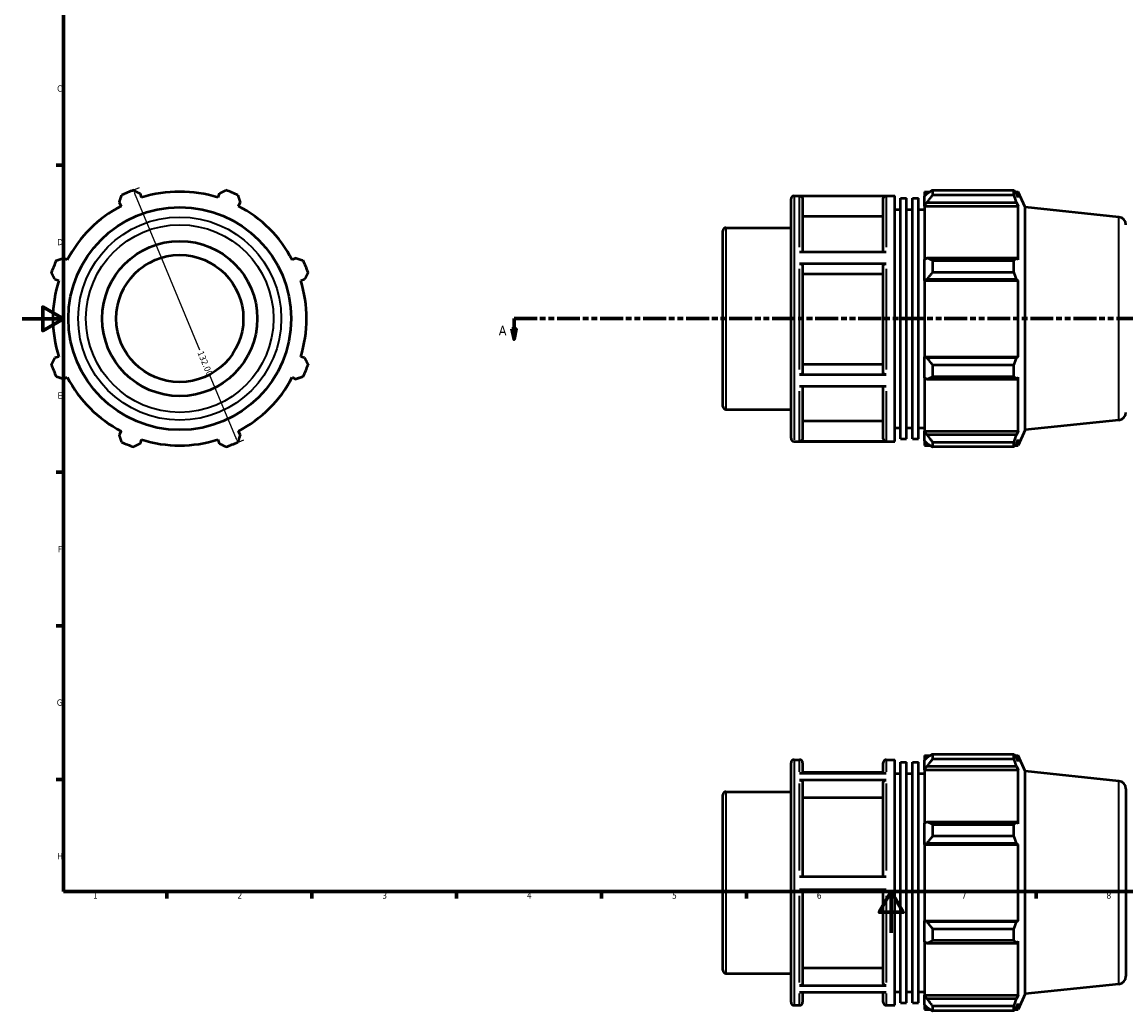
# Model space of a CAD drawing. Header units: millimetres. Extents: x 0 to 905, y -38 to 919.
# Tile 1 of 4: x 0 to 534, y -38 to 441. Entities that reach past the tile are written whole.
import ezdxf

# ---------------------------------------------------------------- set-up
doc = ezdxf.new("R2010")
doc.units = ezdxf.units.MM
doc.linetypes.add('DOUBLE_DASH_CHAIN', pattern=[1.2403, 0.6614, -0.0827, 0.1654, -0.0827, 0.1654, -0.0827])
for name, color, linetype, lineweight in [('Border (ANSI)', 7, 'Continuous', 70), ('Dimension (ANSI)', 7, 'Continuous', 25), ('Section Line (ANSI)', 7, 'DOUBLE_DASH_CHAIN', 70), ('Visible (ANSI)', 7, 'Continuous', 50), ('Visible Narrow (ANSI)', 7, 'Continuous', 35)]:
    doc.layers.add(name, color=color, linetype=linetype, lineweight=lineweight)
doc.styles.add('Label Text (ANSI)', font='tahoma.ttf')
doc.styles.add('Note Text (ANSI)', font='tahoma.ttf')
doc.dimstyles.new('Default - mm (ANSI)', dxfattribs={"dimtxt": 3.048, "dimasz": 2.5, "dimexe": 3.175, "dimexo": 1.6002, "dimgap": 0.8, "dimtad": 0, "dimtoh": 1, "dimrnd": 1e-08, "dimzin": 4, "dimdsep": 46, "dimtxsty": 'Note Text (ANSI)', "dimcen": 0.09, "dimdle": 10, "dimclrd": 256, "dimclre": 256, "dimclrt": 256, "dimadec": 1, "dimazin": 1, "dimtfac": 1, "dimtofl": 0, "dimtmove": 0, "dimatfit": 3, "dimfxl": 1, "dimtolj": 1, "dimtzin": 4, "dimlwd": -1, "dimlwe": -1, "dimarcsym": 0})

# ---------------------------------------------------------------- blocks, each defined once
blk = doc.blocks.new('Borders Default Border')
at = {"layer": 'Border (ANSI)'}
for p, q in [((20, 371.25), (16.55, 371.25)), ((20, 222.75), (16.55, 222.75)), ((20, 148.5), (16.55, 148.5)), ((20, 74.25), (16.55, 74.25)), ((70.08, 20), (70.08, 16.55)), ((140.17, 20), (140.17, 16.55)), ((210.25, 20), (210.25, 16.55)), ((280.33, 20), (280.33, 16.55)), ((350.42, 20), (350.42, 16.55)), ((490.58, 20), (490.58, 16.55))]:
    blk.add_line(p, q, dxfattribs=at)
at = {"layer": 'Border (ANSI)', "flags": 128}
for points in [[(20, 20), (20, 574), (821, 574), (821, 20), (20, 20)], [(0, 297), (20, 297), (10, 302.77), (10, 291.23), (20, 297)], [(420.5, 0), (420.5, 20), (414.73, 10), (426.27, 10), (420.5, 20)]]:
    blk.add_lwpolyline(points, dxfattribs=at)
at = {"layer": 'Border (ANSI)', "char_height": 3.05, "attachment_point": 7, "style": 'Note Text (ANSI)'}
for s, insert in [('C', (16.95, 406.8)), ('D', (16.96, 332.6)), ('E', (17.21, 258.35)), ('F', (17.29, 184.1)), ('G', (16.81, 109.79)), ('H', (16.97, 35.6)), ('1', (34.35, 16.55)), ('2', (104.2, 16.55)), ('3', (174.26, 16.49)), ('4', (244.23, 16.55)), ('5', (314.48, 16.49)), ('6', (384.49, 16.49)), ('7', (454.6, 16.55)), ('8', (524.63, 16.48))]:
    blk.add_mtext(s, dxfattribs=dict(at, insert=insert))
blk = doc.blocks.new('2dTransSection0')
at = {"layer": 'Section Line (ANSI)', "linetype": 'DOUBLE_DASH_CHAIN', "ltscale": 16.783997}
blk.add_line((238, 297.11), (686.37, 297.11), dxfattribs=at)
at = {"layer": 'Section Line (ANSI)', "linetype": 'Continuous'}
for p, q in [((238, 297.11), (249.21, 297.11)), ((238, 297.11), (238, 292.11)), ((675.16, 297.11), (686.37, 297.11)), ((686.37, 297.11), (686.37, 292.11)), ((237, 292.11), (238, 287.11)), ((239, 292.11), (237, 292.11)), ((238, 292.11), (238, 287.11)), ((238, 287.11), (239, 292.11)), ((685.37, 292.11), (686.37, 287.11)), ((687.37, 292.11), (685.37, 292.11)), ((686.37, 292.11), (686.37, 287.11)), ((686.37, 287.11), (687.37, 292.11))]:
    blk.add_line(p, q, dxfattribs=at)
at = {"layer": 'Section Line (ANSI)', "linetype": 'Continuous', "flags": 128}
for points in [[(237, 292.11), (238, 287.11), (239, 292.11), (237, 292.11)], [(685.37, 292.11), (686.37, 287.11), (687.37, 292.11), (685.37, 292.11)]]:
    blk.add_lwpolyline(points, dxfattribs=at)
at = {"layer": 'Section Line (ANSI)'}
for points in [[(237, 292.11), (238, 287.11), (239, 292.11), (237, 292.11)], [(685.37, 292.11), (686.37, 287.11), (687.37, 292.11), (685.37, 292.11)]]:
    blk.add_solid(points, dxfattribs=at)
at = {"layer": 'Section Line (ANSI)', "char_height": 4.57, "attachment_point": 7, "style": 'Label Text (ANSI)'}
for insert in [(230.63, 289.04), (689.84, 289.04)]:
    blk.add_mtext('A', dxfattribs=dict(at, insert=insert))
blk = doc.blocks.new('*D10')
at = {"layer": 'Defpoints', "color": 0, "transparency": 16777216}
for p in [(51.02, 358.08), (101.54, 236.13), (104.32, 237.28)]:
    blk.add_point(p, dxfattribs=at)
at = {"layer": 'Dimension (ANSI)', "transparency": 16777216}
for p, q in [((52.5, 358.7), (56.74, 360.45)), ((54.76, 356.93), (85.82, 281.94)), ((103.36, 239.59), (91.05, 269.31)), ((103.02, 236.74), (107.25, 238.5))]:
    blk.add_line(p, q, dxfattribs=at)
for points in [[(55.14, 357.09), (54.38, 356.77), (53.8, 359.24)], [(103.75, 239.75), (102.98, 239.43), (104.32, 237.28)]]:
    blk.add_solid(points, dxfattribs=at)
at = {"layer": 'Dimension (ANSI)', "transparency": 16777216, "insert": (87.59, 281.81), "char_height": 3.048, "attachment_point": 1, "rotation": 292.5, "style": 'Note Text (ANSI)'}
blk.add_mtext('\\A1;132.00', dxfattribs=at)

msp = doc.modelspace()

# ---------------------------------------------------------------- linework, layer by layer
at = {"layer": 'Visible (ANSI)'}
for p, q in [((436.531, 358.488), (436.531, 356.277)), ((436.531, 358.488), (439.341, 358.488)), ((440.491, 359.209), (440.491, 356.823)), ((440.491, 359.209), (479.882, 359.209)), ((479.882, 356.823), (479.882, 359.209)), ((480.394, 358.488), (481.939, 358.488)), ((485.281, 350.982), (481.939, 358.488)), ((481.939, 355.647), (481.939, 358.488)), ((47.024, 353.309), (47.938, 351.553)), ((57.823, 355.647), (57.228, 357.536)), ((95.333, 357.536), (94.738, 355.647)), ((104.623, 351.553), (105.537, 353.309)), ((372.031, 239.208), (372.031, 355.008)), ((373.531, 356.508), (422.174, 356.508)), ((418.103, 356.398), (376.103, 356.398)), ((377.603, 354.895), (377.603, 329.359)), ((416.603, 329.359), (416.603, 354.895)), ((422.174, 237.708), (422.174, 356.508)), ((425.046, 238.896), (425.046, 355.32)), ((425.046, 355.32), (427.917, 355.32)), ((427.917, 238.896), (427.917, 355.32)), ((430.788, 238.896), (430.788, 355.32)), ((430.788, 355.32), (433.66, 355.32)), ((433.66, 238.896), (433.66, 355.32)), ((437.851, 357.536), (436.531, 356.277)), ((436.531, 352.138), (436.531, 356.277)), ((436.531, 352.138), (437.851, 353.309)), ((437.851, 353.309), (481.058, 353.309)), ((479.882, 356.823), (440.491, 356.823)), ((481.939, 355.647), (481.058, 357.536)), ((481.058, 353.309), (481.939, 351.553)), ((422.174, 349.908), (425.046, 349.908)), ((427.917, 349.908), (430.788, 349.908)), ((433.66, 349.908), (436.531, 349.908)), ((436.531, 351.553), (436.531, 352.138)), ((436.531, 351.553), (436.531, 325.755)), ((436.531, 351.553), (481.939, 351.553)), ((481.939, 325.45), (481.939, 351.553)), ((485.281, 243.234), (485.281, 350.982)), ((530.673, 346.211), (485.281, 350.982)), ((416.603, 346.476), (377.603, 346.476)), ((339.031, 254.666), (339.031, 339.55)), ((340.531, 341.05), (372.031, 341.05)), ((21.836, 325.45), (20.08, 326.365)), ((132.482, 326.365), (130.725, 325.45)), ((376.103, 329.359), (418.103, 329.359)), ((437.851, 326.365), (436.531, 325.755)), ((481.058, 326.365), (437.851, 326.365)), ((481.939, 325.45), (481.058, 326.365)), ((418.103, 323.626), (376.103, 323.626)), ((377.603, 322.875), (377.603, 270.785)), ((416.603, 270.785), (416.603, 322.875)), ((436.531, 315.764), (436.531, 325.755)), ((440.491, 325.218), (440.491, 319.456)), ((440.491, 325.218), (479.882, 325.218)), ((479.882, 319.456), (479.882, 325.218)), ((15.853, 316.161), (17.741, 315.565)), ((134.82, 315.565), (136.708, 316.161)), ((416.603, 318.665), (377.603, 318.665)), ((436.531, 315.764), (437.851, 316.161)), ((436.531, 315.565), (436.531, 315.764)), ((436.531, 315.565), (436.531, 278.651)), ((436.531, 315.565), (481.939, 315.565)), ((437.851, 316.161), (481.058, 316.161)), ((479.882, 319.456), (440.491, 319.456)), ((481.058, 316.161), (481.939, 315.565)), ((481.939, 278.651), (481.939, 315.565)), ((17.741, 278.651), (15.853, 278.055)), ((136.708, 278.055), (134.82, 278.651)), ((436.531, 278.452), (436.531, 278.651)), ((436.531, 278.651), (481.939, 278.651)), ((437.851, 278.055), (436.531, 278.452)), ((436.531, 268.461), (436.531, 278.452)), ((481.058, 278.055), (437.851, 278.055)), ((481.939, 278.651), (481.058, 278.055)), ((377.603, 274.992), (416.603, 274.992)), ((440.491, 274.76), (440.491, 268.998)), ((440.491, 274.76), (479.882, 274.76)), ((479.882, 268.998), (479.882, 274.76)), ((20.08, 267.852), (21.836, 268.766)), ((130.725, 268.766), (132.482, 267.852)), ((376.103, 270.034), (418.103, 270.034)), ((436.531, 268.461), (437.851, 267.852)), ((436.531, 268.461), (436.531, 242.663)), ((437.851, 267.852), (481.058, 267.852)), ((479.882, 268.998), (440.491, 268.998)), ((481.058, 267.852), (481.939, 268.766)), ((481.939, 242.663), (481.939, 268.766)), ((418.103, 264.336), (376.103, 264.336)), ((377.603, 264.336), (377.603, 239.285)), ((416.603, 239.285), (416.603, 264.336)), ((340.531, 253.166), (372.031, 253.166)), ((377.603, 247.698), (416.603, 247.698)), ((530.673, 248.005), (485.281, 243.234)), ((47.938, 242.663), (47.024, 240.907)), ((105.537, 240.907), (104.623, 242.663)), ((422.174, 244.308), (425.046, 244.308)), ((427.917, 244.308), (430.788, 244.308)), ((433.66, 244.308), (436.531, 244.308)), ((436.531, 242.078), (436.531, 242.663)), ((436.531, 242.663), (481.939, 242.663)), ((436.531, 237.94), (436.531, 242.078)), ((437.851, 240.907), (436.531, 242.078)), ((481.058, 240.907), (437.851, 240.907)), ((481.939, 242.663), (481.058, 240.907)), ((485.281, 243.234), (481.939, 235.728)), ((57.228, 236.681), (57.823, 238.569)), ((94.738, 238.569), (95.333, 236.681)), ((373.531, 237.708), (422.174, 237.708)), ((376.103, 237.783), (418.103, 237.783)), ((425.046, 238.896), (427.917, 238.896)), ((430.788, 238.896), (433.66, 238.896)), ((436.531, 237.94), (437.851, 236.681)), ((436.531, 237.94), (436.531, 235.728)), ((436.531, 235.728), (439.341, 235.728)), ((440.491, 237.393), (440.491, 235.007)), ((440.491, 237.393), (479.882, 237.393)), ((479.882, 235.007), (440.491, 235.007)), ((479.882, 235.007), (479.882, 237.393)), ((480.394, 235.728), (481.939, 235.728)), ((481.058, 236.681), (481.939, 238.569)), ((481.939, 235.728), (481.939, 238.569)), ((436.531, 85.728), (436.531, 83.517)), ((436.531, 85.728), (439.341, 85.728)), ((440.491, 86.449), (440.491, 84.063)), ((440.491, 86.449), (479.882, 86.449)), ((479.882, 84.063), (479.882, 86.449)), ((480.394, 85.728), (481.939, 85.728)), ((485.281, 78.222), (481.939, 85.728)), ((481.939, 82.887), (481.939, 85.728)), ((372.031, -33.552), (372.031, 82.248)), ((373.531, 83.748), (376.103, 83.748)), ((377.603, 82.248), (377.603, 77.219)), ((416.603, 77.219), (416.603, 82.248)), ((418.103, 83.748), (422.174, 83.748)), ((422.174, -35.052), (422.174, 83.748)), ((425.046, -33.864), (425.046, 82.56)), ((425.046, 82.56), (427.917, 82.56)), ((427.917, -33.864), (427.917, 82.56)), ((430.788, -33.864), (430.788, 82.56)), ((430.788, 82.56), (433.66, 82.56)), ((433.66, -33.864), (433.66, 82.56)), ((437.851, 84.776), (436.531, 83.517)), ((436.531, 79.378), (436.531, 83.517)), ((436.531, 79.378), (437.851, 80.549)), ((437.851, 80.549), (481.058, 80.549)), ((479.882, 84.063), (440.491, 84.063)), ((481.939, 82.887), (481.058, 84.776)), ((481.058, 80.549), (481.939, 78.793)), ((376.103, 77.219), (418.103, 77.219)), ((416.603, 77.5), (377.603, 77.5)), ((422.174, 77.148), (425.046, 77.148)), ((427.917, 77.148), (430.788, 77.148)), ((433.66, 77.148), (436.531, 77.148)), ((436.531, 78.793), (436.531, 79.378)), ((436.531, 78.793), (436.531, 52.995)), ((436.531, 78.793), (481.939, 78.793)), ((481.939, 52.69), (481.939, 78.793)), ((485.281, -29.526), (485.281, 78.222)), ((530.673, 73.451), (485.281, 78.222)), ((418.103, 73.889), (376.103, 73.889)), ((377.603, 72.588), (377.603, 27.337)), ((416.603, 27.337), (416.603, 72.588)), ((534.031, 69.722), (534.031, -21.025)), ((339.031, -18.094), (339.031, 66.79)), ((340.531, 68.29), (372.031, 68.29)), ((416.603, 65.297), (377.603, 65.297)), ((437.851, 53.604), (436.531, 52.995)), ((481.058, 53.604), (437.851, 53.604)), ((481.939, 52.69), (481.058, 53.604)), ((436.531, 43.004), (436.531, 52.995)), ((440.491, 52.458), (440.491, 46.696)), ((440.491, 52.458), (479.882, 52.458)), ((479.882, 46.696), (479.882, 52.458)), ((436.531, 43.004), (437.851, 43.401)), ((436.531, 42.805), (436.531, 43.004)), ((436.531, 42.805), (436.531, 5.891)), ((436.531, 42.805), (481.939, 42.805)), ((437.851, 43.401), (481.058, 43.401)), ((479.882, 46.696), (440.491, 46.696)), ((481.058, 43.401), (481.939, 42.805)), ((481.939, 5.891), (481.939, 42.805)), ((376.103, 27.337), (418.103, 27.337)), ((418.103, 20.737), (376.103, 20.737)), ((377.603, 20.737), (377.603, -24.233)), ((416.603, -24.233), (416.603, 20.737)), ((436.531, 5.692), (436.531, 5.891)), ((436.531, 5.891), (481.939, 5.891)), ((436.531, -4.299), (436.531, 5.692)), ((437.851, 5.295), (436.531, 5.692)), ((481.939, 5.891), (481.058, 5.295)), ((481.058, 5.295), (437.851, 5.295)), ((440.491, 2), (440.491, -3.762)), ((440.491, 2), (479.882, 2)), ((479.882, -3.762), (479.882, 2)), ((436.531, -4.299), (436.531, -30.097)), ((436.531, -4.299), (437.851, -4.908)), ((437.851, -4.908), (481.058, -4.908)), ((479.882, -3.762), (440.491, -3.762)), ((481.058, -4.908), (481.939, -3.994)), ((481.939, -30.097), (481.939, -3.994)), ((340.531, -19.594), (372.031, -19.594)), ((377.603, -16.947), (416.603, -16.947)), ((376.103, -25.534), (418.103, -25.534)), ((530.673, -24.755), (485.281, -29.526)), ((418.103, -28.804), (376.103, -28.804)), ((377.603, -28.804), (377.603, -33.552)), ((416.603, -33.552), (416.603, -28.804)), ((422.174, -28.452), (425.046, -28.452)), ((427.917, -28.452), (430.788, -28.452)), ((433.66, -28.452), (436.531, -28.452)), ((436.531, -30.682), (436.531, -30.097)), ((436.531, -30.097), (481.939, -30.097)), ((436.531, -34.821), (436.531, -30.682)), ((437.851, -31.853), (436.531, -30.682)), ((481.058, -31.853), (437.851, -31.853)), ((481.939, -30.097), (481.058, -31.853)), ((485.281, -29.526), (481.939, -37.032)), ((373.531, -35.052), (376.103, -35.052)), ((418.103, -35.052), (422.174, -35.052)), ((425.046, -33.864), (427.917, -33.864)), ((430.788, -33.864), (433.66, -33.864)), ((436.531, -34.821), (436.531, -37.032)), ((436.531, -34.821), (437.851, -36.079)), ((436.531, -37.032), (439.341, -37.032)), ((440.491, -35.367), (440.491, -37.753)), ((440.491, -35.367), (479.882, -35.367)), ((479.882, -37.753), (479.882, -35.367)), ((480.394, -37.032), (481.939, -37.032)), ((481.058, -36.079), (481.939, -34.191)), ((481.939, -37.032), (481.939, -34.191)), ((479.882, -37.753), (440.491, -37.753))]:
    msp.add_line(p, q, dxfattribs=at)
for radius in [53.874, 37.5, 30.759]:
    msp.add_circle((76.281, 297.108), radius, dxfattribs=at)
for centre, radius, start, end in [((76.281, 297.108), 66, 109.79198, 115.20802), ((76.281, 297.108), 61.38, 72.5, 107.5), ((76.281, 297.108), 66, 64.79198, 70.20802), ((373.531, 355.008), 1.5, 90, 180), ((76.281, 297.108), 61.38, 117.5, 152.5), ((76.281, 297.108), 61.38, 27.5, 62.5), ((530.281, 342.482), 3.75, 0, 84), ((340.531, 339.55), 1.5, 90, 180), ((76.281, 297.108), 66, 154.79198, 160.20802), ((76.281, 297.108), 66, 19.79198, 25.20802), ((76.281, 297.108), 61.38, 162.5, 197.5), ((76.281, 297.108), 61.38, 342.5, 17.5), ((76.281, 297.108), 66, 199.79198, 205.20802), ((76.281, 297.108), 66, 334.79198, 340.20802), ((76.281, 297.108), 61.38, 207.5, 242.5), ((76.281, 297.108), 61.38, 297.5, 332.5), ((340.531, 254.666), 1.5, 180, 270), ((530.281, 251.735), 3.75, 276, 0), ((76.281, 297.108), 66, 244.79198, 250.20802), ((76.281, 297.108), 61.38, 252.5, 287.5), ((76.281, 297.108), 66, 289.79198, 295.20802), ((373.531, 239.208), 1.5, 180, 270), ((373.531, 82.248), 1.5, 90, 180), ((376.103, 82.248), 1.5, 0, 90), ((418.103, 82.248), 1.5, 90, 180), ((530.281, 69.722), 3.75, 0, 84), ((340.531, 66.79), 1.5, 90, 180), ((340.531, -18.094), 1.5, 180, 270), ((530.281, -21.025), 3.75, 276, 0), ((373.531, -33.552), 1.5, 180, 270), ((376.103, -33.552), 1.5, 270, 0), ((418.103, -33.552), 1.5, 180, 270)]:
    msp.add_arc(centre, radius, start, end, dxfattribs=at)
for points, weights in [([(53.933, 359.209), (55.614, 358.355), (57.228, 357.536)], [1, 1.00226042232, 1.00370593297]), ([(95.333, 357.536), (96.947, 358.355), (98.629, 359.209)], [1.00370593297, 1.00226042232, 1]), ([(440.491, 359.209), (439.118, 358.355), (437.851, 357.536)], [1.01261941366, 1.0091103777, 1.00479259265]), ([(479.882, 359.209), (480.494, 358.355), (481.058, 357.536)], [1, 1.00226042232, 1.00370593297]), ([(47.024, 353.309), (47.586, 355.03), (48.171, 356.823)], [1.00370593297, 1.00226042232, 1]), ([(104.39, 356.823), (104.975, 355.03), (105.537, 353.309)], [1, 1.00226042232, 1.00370593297]), ([(437.851, 353.309), (439.118, 355.03), (440.491, 356.823)], [1.00479259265, 1.0091103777, 1.01261941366]), ([(481.058, 353.309), (480.494, 355.03), (479.882, 356.823)], [1.00370593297, 1.00226042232, 1]), ([(16.566, 325.218), (18.359, 325.803), (20.08, 326.365)], [1, 1.00226042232, 1.00370593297]), ([(132.482, 326.365), (134.203, 325.803), (135.995, 325.218)], [1.00370593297, 1.00226042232, 1]), ([(440.491, 325.218), (439.118, 325.803), (437.851, 326.365)], [1.01261941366, 1.0091103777, 1.00479259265]), ([(479.882, 325.218), (480.494, 325.803), (481.058, 326.365)], [1, 1.00226042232, 1.00370593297]), ([(15.853, 316.161), (15.033, 317.775), (14.179, 319.456)], [1.00370593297, 1.00226042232, 1]), ([(138.382, 319.456), (137.528, 317.775), (136.708, 316.161)], [1, 1.00226042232, 1.00370593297]), ([(437.851, 316.161), (439.118, 317.775), (440.491, 319.456)], [1.00479259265, 1.0091103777, 1.01261941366]), ([(481.058, 316.161), (480.494, 317.775), (479.882, 319.456)], [1.00370593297, 1.00226042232, 1]), ([(14.179, 274.76), (15.033, 276.441), (15.853, 278.055)], [1, 1.00226042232, 1.00370593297]), ([(136.708, 278.055), (137.528, 276.441), (138.382, 274.76)], [1.00370593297, 1.00226042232, 1]), ([(440.491, 274.76), (439.118, 276.441), (437.851, 278.055)], [1.01261941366, 1.0091103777, 1.00479259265]), ([(479.882, 274.76), (480.494, 276.441), (481.058, 278.055)], [1, 1.00226042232, 1.00370593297]), ([(20.08, 267.852), (18.359, 268.413), (16.566, 268.998)], [1.00370593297, 1.00226042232, 1]), ([(135.995, 268.998), (134.203, 268.413), (132.482, 267.852)], [1, 1.00226042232, 1.00370593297]), ([(437.851, 267.852), (439.118, 268.413), (440.491, 268.998)], [1.00479259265, 1.0091103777, 1.01261941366]), ([(481.058, 267.852), (480.494, 268.413), (479.882, 268.998)], [1.00370593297, 1.00226042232, 1]), ([(48.171, 237.393), (47.586, 239.186), (47.024, 240.907)], [1, 1.00226042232, 1.00370593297]), ([(105.537, 240.907), (104.975, 239.186), (104.39, 237.393)], [1.00370593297, 1.00226042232, 1]), ([(440.491, 237.393), (439.118, 239.186), (437.851, 240.907)], [1.01261941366, 1.0091103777, 1.00479259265]), ([(479.882, 237.393), (480.494, 239.186), (481.058, 240.907)], [1, 1.00226042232, 1.00370593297]), ([(57.228, 236.681), (55.614, 235.861), (53.933, 235.007)], [1.00370593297, 1.00226042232, 1]), ([(98.629, 235.007), (96.947, 235.861), (95.333, 236.681)], [1, 1.00226042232, 1.00370593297]), ([(437.851, 236.681), (439.118, 235.861), (440.491, 235.007)], [1.00479259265, 1.0091103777, 1.01261941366]), ([(481.058, 236.681), (480.494, 235.861), (479.882, 235.007)], [1.00370593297, 1.00226042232, 1]), ([(440.491, 86.449), (439.118, 85.595), (437.851, 84.776)], [1.01261941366, 1.0091103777, 1.00479259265]), ([(479.882, 86.449), (480.494, 85.595), (481.058, 84.776)], [1, 1.00226042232, 1.00370593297]), ([(437.851, 80.549), (439.118, 82.27), (440.491, 84.063)], [1.00479259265, 1.0091103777, 1.01261941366]), ([(481.058, 80.549), (480.494, 82.27), (479.882, 84.063)], [1.00370593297, 1.00226042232, 1]), ([(440.491, 52.458), (439.118, 53.043), (437.851, 53.604)], [1.01261941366, 1.0091103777, 1.00479259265]), ([(479.882, 52.458), (480.494, 53.043), (481.058, 53.604)], [1, 1.00226042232, 1.00370593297]), ([(437.851, 43.401), (439.118, 45.015), (440.491, 46.696)], [1.00479259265, 1.0091103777, 1.01261941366]), ([(481.058, 43.401), (480.494, 45.015), (479.882, 46.696)], [1.00370593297, 1.00226042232, 1]), ([(440.491, 2), (439.118, 3.681), (437.851, 5.295)], [1.01261941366, 1.0091103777, 1.00479259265]), ([(479.882, 2), (480.494, 3.681), (481.058, 5.295)], [1, 1.00226042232, 1.00370593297]), ([(437.851, -4.908), (439.118, -4.347), (440.491, -3.762)], [1.00479259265, 1.0091103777, 1.01261941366]), ([(481.058, -4.908), (480.494, -4.347), (479.882, -3.762)], [1.00370593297, 1.00226042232, 1]), ([(440.491, -35.367), (439.118, -33.574), (437.851, -31.853)], [1.01261941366, 1.0091103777, 1.00479259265]), ([(479.882, -35.367), (480.494, -33.574), (481.058, -31.853)], [1, 1.00226042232, 1.00370593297]), ([(437.851, -36.079), (439.118, -36.899), (440.491, -37.753)], [1.00479259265, 1.0091103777, 1.01261941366]), ([(481.058, -36.079), (480.494, -36.899), (479.882, -37.753)], [1.00370593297, 1.00226042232, 1])]:
    msp.add_rational_spline(points, weights, degree=2, dxfattribs=at)
for points, knots in [([(376.103, 356.398), (376.288, 356.398), (376.505, 356.355), (376.847, 356.213), (377.032, 356.09), (377.294, 355.827), (377.417, 355.642), (377.559, 355.299), (377.603, 355.081), (377.603, 354.895)], [0, 0, 0, 0, 0.05550275, 0.05550275, 0.11105804, 0.11105804, 0.16667869, 0.16667869, 0.22235638, 0.22235638, 0.22235638, 0.22235638]), ([(416.603, 354.895), (416.603, 355.081), (416.646, 355.299), (416.788, 355.642), (416.911, 355.827), (417.173, 356.09), (417.358, 356.213), (417.7, 356.355), (417.918, 356.398), (418.103, 356.398)], [0.66708829, 0.66708829, 0.66708829, 0.66708829, 0.72276599, 0.72276599, 0.77838664, 0.77838664, 0.83394193, 0.83394193, 0.88944468, 0.88944468, 0.88944468, 0.88944468]), ([(376.103, 323.626), (376.288, 323.626), (376.505, 323.604), (376.847, 323.534), (377.032, 323.472), (377.294, 323.341), (377.417, 323.248), (377.559, 323.077), (377.603, 322.968), (377.603, 322.875)], [0, 0, 0, 0, 0.05550275, 0.05550275, 0.11105804, 0.11105804, 0.16667869, 0.16667869, 0.22235638, 0.22235638, 0.22235638, 0.22235638]), ([(416.603, 322.875), (416.603, 322.968), (416.646, 323.077), (416.788, 323.248), (416.911, 323.341), (417.173, 323.472), (417.358, 323.534), (417.7, 323.604), (417.918, 323.626), (418.103, 323.626)], [0.66708829, 0.66708829, 0.66708829, 0.66708829, 0.72276599, 0.72276599, 0.77838664, 0.77838664, 0.83394193, 0.83394193, 0.88944468, 0.88944468, 0.88944468, 0.88944468]), ([(377.603, 270.785), (377.603, 270.693), (377.559, 270.584), (377.417, 270.412), (377.294, 270.32), (377.032, 270.189), (376.847, 270.127), (376.505, 270.056), (376.288, 270.034), (376.103, 270.034)], [0.66688169, 0.66688169, 0.66688169, 0.66688169, 0.72251474, 0.72251474, 0.77810873, 0.77810873, 0.83365797, 0.83365797, 0.88917123, 0.88917123, 0.88917123, 0.88917123]), ([(418.103, 270.034), (417.918, 270.034), (417.7, 270.056), (417.358, 270.127), (417.173, 270.189), (416.911, 270.32), (416.788, 270.412), (416.646, 270.584), (416.603, 270.693), (416.603, 270.785)], [0, 0, 0, 0, 0.05551326, 0.05551326, 0.1110625, 0.1110625, 0.16665649, 0.16665649, 0.22228953, 0.22228953, 0.22228953, 0.22228953]), ([(377.603, 239.285), (377.603, 239.1), (377.559, 238.882), (377.417, 238.539), (377.294, 238.354), (377.032, 238.092), (376.847, 237.969), (376.505, 237.827), (376.288, 237.783), (376.103, 237.783)], [0.66688169, 0.66688169, 0.66688169, 0.66688169, 0.72251474, 0.72251474, 0.77810873, 0.77810873, 0.83365797, 0.83365797, 0.88917123, 0.88917123, 0.88917123, 0.88917123]), ([(418.103, 237.783), (417.918, 237.783), (417.7, 237.827), (417.358, 237.969), (417.173, 238.092), (416.911, 238.354), (416.788, 238.539), (416.646, 238.882), (416.603, 239.1), (416.603, 239.285)], [0, 0, 0, 0, 0.05551326, 0.05551326, 0.1110625, 0.1110625, 0.16665649, 0.16665649, 0.22228953, 0.22228953, 0.22228953, 0.22228953]), ([(376.103, 73.889), (376.288, 73.889), (376.505, 73.852), (376.847, 73.729), (377.032, 73.622), (377.294, 73.395), (377.417, 73.235), (377.559, 72.938), (377.603, 72.749), (377.603, 72.588)], [0, 0, 0, 0, 0.05550275, 0.05550275, 0.11105804, 0.11105804, 0.16667869, 0.16667869, 0.22235638, 0.22235638, 0.22235638, 0.22235638]), ([(416.603, 72.588), (416.603, 72.749), (416.646, 72.938), (416.788, 73.235), (416.911, 73.395), (417.173, 73.622), (417.358, 73.729), (417.7, 73.852), (417.918, 73.889), (418.103, 73.889)], [0.66708829, 0.66708829, 0.66708829, 0.66708829, 0.72276599, 0.72276599, 0.77838664, 0.77838664, 0.83394193, 0.83394193, 0.88944468, 0.88944468, 0.88944468, 0.88944468]), ([(377.603, -24.233), (377.603, -24.394), (377.559, -24.583), (377.417, -24.88), (377.294, -25.04), (377.032, -25.267), (376.847, -25.374), (376.505, -25.497), (376.288, -25.534), (376.103, -25.534)], [0.66688169, 0.66688169, 0.66688169, 0.66688169, 0.72251474, 0.72251474, 0.77810873, 0.77810873, 0.83365797, 0.83365797, 0.88917123, 0.88917123, 0.88917123, 0.88917123]), ([(418.103, -25.534), (417.918, -25.534), (417.7, -25.497), (417.358, -25.374), (417.173, -25.267), (416.911, -25.04), (416.788, -24.88), (416.646, -24.583), (416.603, -24.394), (416.603, -24.233)], [0, 0, 0, 0, 0.05551326, 0.05551326, 0.1110625, 0.1110625, 0.16665649, 0.16665649, 0.22228953, 0.22228953, 0.22228953, 0.22228953])]:
    msp.add_open_spline(points, degree=3, knots=knots, dxfattribs=at)
at = {"layer": 'Visible Narrow (ANSI)'}
for p, q in [((373.531, 355.777), (373.531, 238.439)), ((376.103, 331.658), (376.103, 356.164)), ((418.103, 356.164), (418.103, 331.658)), ((530.673, 248.61), (530.673, 345.607)), ((340.531, 340.509), (340.531, 253.707)), ((376.103, 272.538), (376.103, 321.11)), ((418.103, 321.11), (418.103, 272.538)), ((376.103, 237.988), (376.103, 262.054)), ((418.103, 262.054), (418.103, 237.988)), ((373.531, 83.017), (373.531, -34.321)), ((376.103, 77.845), (376.103, 83.731)), ((418.103, 83.731), (418.103, 77.845)), ((376.103, 30.109), (376.103, 72.302)), ((418.103, 72.302), (418.103, 30.109)), ((530.673, -24.15), (530.673, 72.846)), ((340.531, 67.749), (340.531, -19.053)), ((376.103, -23.971), (376.103, 17.967)), ((418.103, 17.967), (418.103, -23.971)), ((376.103, -35.036), (376.103, -29.403)), ((418.103, -29.403), (418.103, -35.036))]:
    msp.add_line(p, q, dxfattribs=at)
for radius in [49.103, 45.373]:
    msp.add_circle((76.281, 297.108), radius, dxfattribs=at)

# ---------------------------------------------------------------- block references
msp.add_blockref('Borders Default Border', (0, 0))
at = {"layer": 'Section Line (ANSI)'}
msp.add_blockref('2dTransSection0', (0, 0), dxfattribs=at)

# ---------------------------------------------------------------- dimensions: what is measured, and where the dimension line sits
at = {"layer": 'Dimension (ANSI)'}
dim = msp.add_linear_dim(base=(104.318, 237.284), p1=(51.023, 358.084), p2=(101.538, 236.132), angle=112.5, dimstyle='Default - mm (ANSI)', override={"dimtoh": 0, "dimdec": 2, "dimtp": 0, "dimtm": 0, "dimtdec": 2, "dimatfit": 1}, dxfattribs=at)
dim.commit()
dim.dimension.update_dxf_attribs({"geometry": '*D10', "text_midpoint": (88.436, 275.625), "dimtype": 160})

doc.saveas('drawing.dxf')
